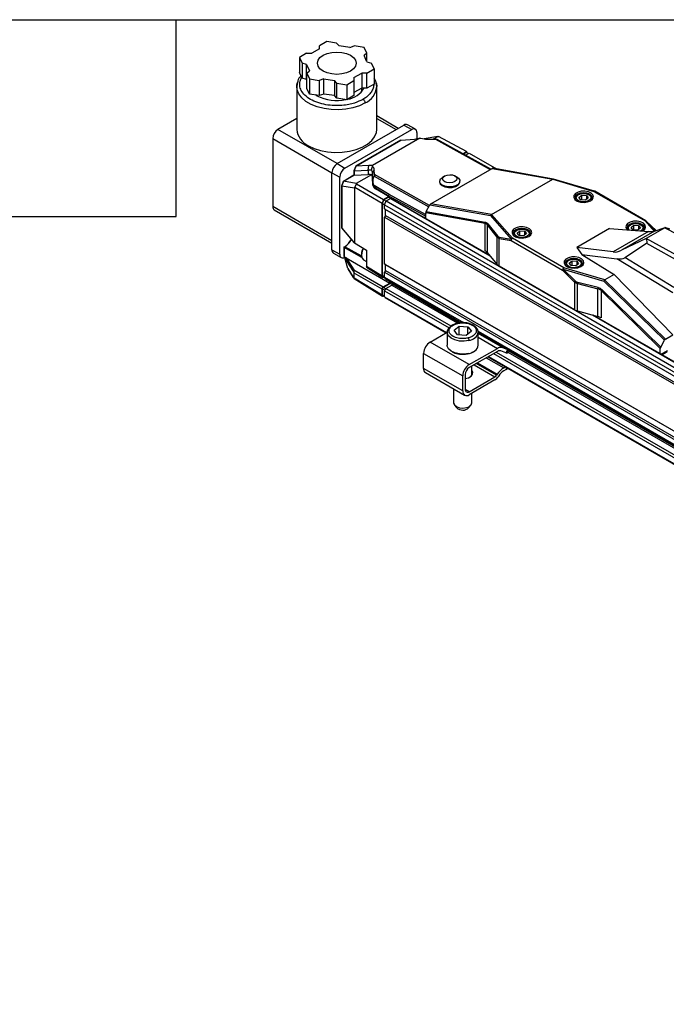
# Model space of a CAD drawing. Header units: millimetres. Extents: x 16 to 683, y 16 to 524.
# Tile 6 of 11: x 344 to 406, y 428 to 524. Entities that reach past the tile are written whole.
import ezdxf

# ---------------------------------------------------------------- set-up
doc = ezdxf.new("R2010")
doc.units = ezdxf.units.MM
doc.header["$LTSCALE"] = 2.5
doc.layers.add('TEXT', color=140, linetype='Continuous', lineweight=25)

msp = doc.modelspace()

# ---------------------------------------------------------------- linework, layer by layer
for p, q in [((372.67, 521.059), (371.913, 520.622)), ((373.363, 521.751), (372.67, 521.351)), ((372.67, 521.059), (372.67, 521.351)), ((374.309, 521.604), (373.363, 521.751)), ((374.309, 521.604), (374.561, 521.352)), ((375.596, 521.192), (374.561, 521.352)), ((375.596, 521.192), (376.034, 521.337)), ((376.98, 521.191), (376.034, 521.337)), ((377.233, 520.645), (376.98, 521.191)), ((371.408, 520.622), (370.715, 520.222)), ((370.715, 520.222), (370.969, 519.676)), ((370.715, 520.222), (370.715, 518.764)), ((371.408, 520.622), (371.913, 520.622)), ((377.233, 520.645), (376.981, 520.392)), ((377.258, 519.795), (376.981, 520.392)), ((377.233, 519.848), (377.233, 520.645)), ((371.406, 519.53), (370.969, 519.676)), ((370.969, 519.676), (370.969, 518.218)), ((371.406, 519.53), (371.683, 518.933)), ((371.406, 518.072), (371.406, 519.53)), ((371.431, 518.68), (371.683, 518.933)), ((377.256, 518.703), (377.949, 519.103)), ((377.258, 519.795), (377.695, 519.649)), ((377.949, 519.103), (377.695, 519.649)), ((377.949, 519.103), (377.949, 517.645)), ((370.969, 518.218), (370.715, 518.764)), ((371.406, 518.072), (370.969, 518.218)), ((371.431, 518.019), (371.406, 518.072)), ((371.431, 518.68), (371.684, 518.134)), ((371.431, 517.222), (371.431, 518.68)), ((371.684, 518.134), (372.63, 517.988)), ((371.684, 518.134), (371.684, 516.676)), ((373.068, 518.133), (372.63, 517.988)), ((372.63, 517.988), (372.63, 516.53)), ((373.068, 518.133), (374.103, 517.973)), ((373.068, 516.675), (373.068, 518.133)), ((374.355, 517.721), (374.103, 517.973)), ((374.103, 517.973), (374.103, 516.515)), ((375.301, 517.574), (375.994, 517.974)), ((375.994, 518.266), (376.751, 518.703)), ((375.994, 518.266), (375.994, 517.974)), ((375.994, 517.974), (375.994, 516.516)), ((377.256, 518.703), (376.751, 518.703)), ((376.751, 518.703), (376.751, 517.245)), ((377.256, 517.245), (377.256, 518.703)), ((370.537, 517.801), (370.457, 517.39)), ((370.457, 517.388), (370.457, 513.247)), ((371.684, 516.676), (371.431, 517.222)), ((374.355, 517.721), (375.301, 517.574)), ((374.355, 516.263), (374.355, 517.721)), ((375.301, 517.574), (375.301, 516.116)), ((376.751, 517.245), (375.994, 516.808)), ((377.256, 517.245), (376.751, 517.245)), ((376.761, 516.899), (376.761, 517.245)), ((377.949, 517.645), (377.256, 517.245)), ((378.207, 517.385), (378.173, 517.581)), ((378.207, 513.247), (378.207, 517.388)), ((372.63, 516.53), (371.684, 516.676)), ((372.4, 516.506), (372.272, 516.585)), ((373.068, 516.675), (372.63, 516.53)), ((374.103, 516.515), (373.068, 516.675)), ((374.355, 516.263), (374.103, 516.515)), ((375.301, 516.116), (374.355, 516.263)), ((375.994, 516.516), (375.301, 516.116)), ((370.457, 514.29), (368.637, 513.24)), ((380.286, 513.346), (378.207, 514.546)), ((378.207, 514.305), (380.077, 513.225)), ((374.37, 509.93), (368.637, 513.24)), ((374.37, 509.93), (380.835, 513.662)), ((375.128, 509.493), (381.593, 513.225)), ((380.835, 513.662), (381.593, 513.225)), ((381.95, 513.26), (381.192, 513.698)), ((368.132, 512.365), (368.132, 505.774)), ((368.132, 512.365), (373.865, 509.055)), ((382.384, 512.395), (377.785, 509.74)), ((380.567, 512.212), (381.87, 512.315)), ((382.098, 512.933), (382.098, 512.343)), ((384.126, 512.573), (382.818, 512.321)), ((383.111, 512.301), (383.892, 512.288)), ((383.64, 512.292), (384.126, 512.573)), ((383.892, 512.288), (389.212, 509.367)), ((389.274, 509.403), (384.079, 512.255)), ((384.126, 512.573), (384.183, 512.566)), ((386.91, 511.101), (384.183, 512.566)), ((380.54, 512.204), (376.172, 509.683)), ((376.179, 509.684), (380.555, 512.21)), ((386.555, 510.896), (386.91, 511.101)), ((386.603, 510.869), (386.879, 511.029)), ((386.814, 510.754), (387.159, 510.953)), ((386.879, 511.029), (387.084, 510.91)), ((387.017, 510.949), (386.91, 511.101)), ((387.159, 510.953), (389.811, 509.422)), ((374.37, 509.93), (375.128, 509.493)), ((376.171, 509.681), (376.001, 509.248)), ((376.187, 509.683), (376.008, 509.228)), ((377.445, 509.76), (376.187, 509.683)), ((377.391, 509.308), (377.445, 509.76)), ((383.454, 506.043), (389.39, 509.47)), ((389.39, 509.47), (395.269, 508.416)), ((395.328, 508.432), (389.456, 509.485)), ((373.865, 509.055), (374.622, 508.618)), ((373.865, 501.59), (373.865, 509.055)), ((374.622, 501.153), (374.622, 508.618)), ((376, 508.802), (374.984, 508.215)), ((374.99, 508.216), (376.002, 508.8)), ((376, 509.244), (376, 508.802)), ((376.02, 509.224), (377.391, 509.308)), ((376.02, 509.224), (376.02, 508.798)), ((376.02, 508.798), (377.391, 508.881)), ((377.693, 508.859), (376.221, 508.01)), ((377.391, 509.308), (377.391, 508.881)), ((377.963, 509.329), (377.791, 509.081)), ((377.837, 508.403), (377.791, 509.081)), ((377.791, 509.081), (377.791, 508.596)), ((377.843, 507.842), (377.791, 508.596)), ((377.837, 508.403), (377.972, 508.732)), ((377.999, 508.89), (377.963, 509.329)), ((377.972, 508.732), (383.253, 505.746)), ((383.326, 505.878), (377.999, 508.89)), ((384.774, 508.729), (384.569, 508.602)), ((385.993, 508.623), (385.784, 508.744)), ((389.34, 504.993), (395.262, 508.412)), ((395.262, 508.412), (399.244, 507.243)), ((399.294, 507.268), (395.335, 508.431)), ((374.821, 507.8), (374.821, 503.714)), ((374.982, 508.213), (374.822, 507.804)), ((374.824, 507.791), (374.99, 508.216)), ((374.829, 507.787), (376.053, 507.582)), ((374.829, 503.695), (374.829, 507.787)), ((376.221, 508.01), (374.99, 508.216)), ((376.084, 507.603), (376.053, 507.582)), ((376.053, 507.582), (376.053, 502.274)), ((376.084, 507.603), (376.233, 507.977)), ((378.721, 506.081), (376.084, 507.603)), ((376.221, 508.01), (376.233, 507.977)), ((376.233, 507.977), (378.866, 506.457)), ((377.837, 508.403), (377.843, 508.229)), ((377.843, 508.229), (377.843, 507.842)), ((379.398, 506.952), (377.951, 507.805)), ((378.143, 507.545), (379.361, 506.827)), ((378.143, 507.447), (378.143, 507.545)), ((384.305, 508.214), (384.305, 508.155)), ((386.269, 508.185), (386.269, 508.244)), ((379.361, 506.743), (378.143, 507.447)), ((378.866, 506.457), (379.361, 506.743)), ((378.898, 506.421), (379.361, 506.689)), ((379.118, 506.311), (379.549, 506.56)), ((379.361, 506.827), (382.897, 504.887)), ((379.361, 506.827), (379.361, 506.743)), ((379.361, 506.689), (379.361, 506.743)), ((379.361, 506.689), (379.574, 506.567)), ((382.934, 505.011), (379.398, 506.952)), ((379.549, 506.56), (389.17, 501.006)), ((389.132, 501.052), (379.585, 506.563)), ((397.432, 506.546), (397.432, 506.523)), ((397.748, 506.925), (397.672, 506.882)), ((397.802, 506.662), (398.07, 506.873)), ((397.986, 506.422), (397.802, 506.662)), ((398.07, 506.873), (398.521, 506.845)), ((398.07, 506.417), (398.07, 506.873)), ((398.704, 506.606), (398.437, 506.394)), ((398.521, 506.845), (398.704, 506.606)), ((398.521, 506.845), (398.521, 506.461)), ((398.834, 506.882), (398.758, 506.925)), ((399.075, 506.523), (399.075, 506.546)), ((399.244, 507.243), (404.206, 504.378)), ((404.296, 504.387), (399.333, 507.252)), ((373.865, 502.465), (368.132, 505.774)), ((378.866, 506.457), (378.721, 506.081)), ((378.721, 499.077), (378.721, 506.081)), ((378.757, 506.059), (378.898, 506.421)), ((378.757, 506.059), (378.972, 505.935)), ((378.757, 499.108), (378.757, 506.059)), ((378.898, 506.421), (379.112, 506.297)), ((378.972, 505.935), (379.118, 506.311)), ((378.972, 505.935), (661.815, 342.653)), ((378.972, 505.541), (378.972, 505.935)), ((379.118, 506.311), (661.96, 343.029)), ((382.997, 505.285), (383.364, 505.947)), ((383.364, 505.947), (389.236, 504.893)), ((389.333, 504.989), (383.454, 506.043)), ((398.437, 506.394), (397.986, 506.422)), ((368.28, 505.447), (373.865, 502.223)), ((378.972, 505.541), (661.815, 342.26)), ((379.01, 505.519), (378.972, 505.541)), ((378.972, 504.754), (379.01, 504.819)), ((378.972, 504.754), (661.815, 341.472)), ((378.972, 500.204), (378.972, 504.754)), ((379.06, 505.49), (379.01, 505.519)), ((379.01, 505.519), (379.01, 504.819)), ((379.01, 504.819), (379.06, 504.907)), ((379.06, 505.49), (661.852, 342.238)), ((379.06, 504.907), (379.06, 505.49)), ((379.06, 504.907), (661.852, 341.654)), ((382.897, 504.887), (382.897, 504.651)), ((382.96, 505.056), (382.934, 505.011)), ((382.96, 505.056), (382.96, 505.154)), ((388.708, 504.123), (382.96, 505.154)), ((382.96, 504.615), (382.96, 505.056)), ((382.997, 505.285), (388.716, 504.259)), ((389.236, 504.893), (391.246, 502.611)), ((391.365, 502.694), (389.34, 504.993)), ((376.053, 502.274), (374.829, 503.695)), ((374.838, 503.667), (376.067, 502.241)), ((388.708, 501.484), (388.708, 504.123)), ((388.918, 504.007), (389.853, 502.819)), ((388.918, 504.007), (388.918, 501.312)), ((388.961, 504.114), (389.896, 502.926)), ((400.767, 503.646), (397.594, 501.815)), ((400.767, 503.646), (404.533, 503.352)), ((402.799, 504.01), (402.723, 503.966)), ((402.853, 503.746), (403.121, 503.958)), ((403.036, 503.507), (402.853, 503.746)), ((403.121, 503.958), (403.572, 503.93)), ((403.121, 503.501), (403.121, 503.958)), ((403.755, 503.69), (403.487, 503.479)), ((403.572, 503.93), (403.755, 503.69)), ((403.572, 503.93), (403.572, 503.545)), ((403.885, 503.966), (403.809, 504.01)), ((404.206, 504.378), (405.09, 503.375)), ((405.173, 503.402), (404.325, 504.364)), ((405.276, 503.437), (404.325, 504.364)), ((405.277, 503.438), (404.331, 504.36)), ((406.12, 503.72), (404.331, 502.687)), ((405.122, 503.385), (406.142, 503.733)), ((406.12, 503.72), (410.122, 501.657)), ((389.853, 502.819), (389.853, 500.177)), ((389.896, 502.926), (389.906, 502.913)), ((390.063, 502.686), (391.239, 502.476)), ((390.063, 500.005), (390.063, 502.686)), ((390.071, 502.822), (391.246, 502.611)), ((396.327, 499.829), (391.365, 502.694)), ((391.447, 503.091), (391.447, 503.068)), ((391.763, 503.47), (391.687, 503.426)), ((391.817, 503.207), (392.085, 503.418)), ((392.001, 502.967), (391.817, 503.207)), ((392.452, 502.939), (392.001, 502.967)), ((392.085, 503.418), (392.536, 503.39)), ((392.085, 502.962), (392.085, 503.418)), ((392.719, 503.151), (392.452, 502.939)), ((392.536, 503.39), (392.719, 503.151)), ((392.536, 503.39), (392.536, 503.006)), ((392.849, 503.426), (392.773, 503.47)), ((393.09, 503.068), (393.09, 503.091)), ((404.533, 503.352), (401.106, 501.374)), ((405.122, 503.385), (401.921, 501.537)), ((402.483, 503.631), (402.483, 503.608)), ((403.487, 503.479), (403.036, 503.507)), ((404.125, 503.608), (404.125, 503.631)), ((408.178, 500.535), (404.331, 502.687)), ((375.039, 501.824), (375.039, 501.004)), ((375.059, 500.935), (375.059, 501.795)), ((376.779, 500.821), (375.059, 501.795)), ((376.748, 500.956), (375.109, 501.883)), ((376.053, 502.274), (377.232, 501.533)), ((391.239, 502.476), (396.201, 499.611)), ((397.594, 501.815), (398.073, 501.135)), ((401.106, 501.374), (397.594, 501.815)), ((404.306, 502.673), (401.921, 501.537)), ((402.241, 500.821), (404.334, 502.221)), ((404.334, 502.221), (407.918, 500.215)), ((373.865, 501.59), (374.622, 501.153)), ((374.013, 501.263), (374.77, 500.825)), ((375.127, 500.815), (375.059, 500.935)), ((375.404, 499.772), (375.131, 500.796)), ((375.93, 499.559), (375.131, 500.796)), ((375.246, 500.794), (379.477, 498.351)), ((375.246, 500.794), (375.996, 499.631)), ((376.725, 501.198), (376.725, 501.081)), ((377.232, 501.533), (377.232, 499.997)), ((388.918, 501.312), (389.853, 500.177)), ((398.073, 501.135), (401.221, 499.186)), ((398.073, 501.135), (401.475, 500.708)), ((407.003, 497.928), (402.241, 500.821)), ((376.932, 500.623), (377.232, 500.45)), ((377.232, 499.997), (378.721, 499.077)), ((377.302, 499.836), (378.798, 498.911)), ((378.972, 500.204), (661.815, 336.923)), ((379.01, 500.183), (378.972, 500.204)), ((379.06, 500.153), (379.01, 500.183)), ((379.01, 500.183), (379.01, 499.483)), ((379.06, 500.153), (661.852, 336.901)), ((379.06, 499.57), (379.06, 500.153)), ((397.378, 495.782), (390.063, 500.005)), ((400.31, 498.66), (396.327, 499.829)), ((396.497, 500.175), (396.497, 500.152)), ((396.814, 500.554), (396.738, 500.511)), ((396.868, 500.291), (397.135, 500.502)), ((397.051, 500.051), (396.868, 500.291)), ((397.502, 500.023), (397.051, 500.051)), ((397.135, 500.502), (397.586, 500.474)), ((397.135, 500.046), (397.135, 500.502)), ((397.77, 500.235), (397.502, 500.023)), ((397.586, 500.474), (397.77, 500.235)), ((397.586, 500.474), (397.586, 500.09)), ((397.9, 500.511), (397.824, 500.554)), ((398.14, 500.152), (398.14, 500.175)), ((406.895, 497.415), (401.475, 500.708)), ((375.404, 499.772), (375.93, 498.917)), ((375.409, 499.751), (375.936, 498.894)), ((375.996, 499.631), (378.846, 497.987)), ((376.02, 498.858), (376.02, 499.332)), ((378.719, 497.768), (376.036, 499.317)), ((376.036, 498.844), (376.036, 499.317)), ((378.757, 499.108), (378.972, 498.984)), ((378.82, 498.969), (378.983, 498.875)), ((378.972, 499.417), (379.01, 499.483)), ((378.972, 499.417), (661.815, 336.135)), ((378.972, 498.936), (378.972, 499.417)), ((378.972, 498.936), (386.607, 494.528)), ((379.01, 499.483), (379.06, 499.57)), ((379.06, 499.57), (661.852, 336.318)), ((396.201, 499.611), (397.378, 498.463)), ((397.444, 498.566), (396.267, 499.713)), ((396.267, 499.713), (400.221, 498.552)), ((401.221, 499.186), (400.31, 498.66)), ((406.895, 493.335), (401.221, 499.186)), ((376.024, 498.792), (378.755, 497.104)), ((378.719, 497.185), (376.036, 498.844)), ((378.846, 497.987), (379.477, 498.351)), ((378.854, 497.949), (379.524, 498.336)), ((378.854, 497.949), (379.072, 497.824)), ((379.046, 498.772), (386.407, 494.523)), ((379.098, 497.842), (379.666, 498.17)), ((379.477, 498.351), (379.477, 498.524)), ((379.524, 498.336), (379.524, 498.497)), ((379.524, 498.336), (379.715, 498.225)), ((379.666, 498.17), (385.991, 494.519)), ((379.729, 498.28), (379.729, 498.378)), ((379.729, 498.28), (386.25, 494.515)), ((397.378, 498.463), (397.378, 495.782)), ((397.692, 498.425), (397.67, 498.431)), ((397.675, 498.303), (399.642, 497.816)), ((397.675, 495.661), (397.675, 498.303)), ((399.658, 497.939), (397.692, 498.425)), ((400.221, 498.552), (406.093, 492.826)), ((400.303, 498.656), (406.182, 492.923)), ((378.719, 497.185), (378.719, 497.768)), ((378.766, 497.213), (378.766, 497.796)), ((378.766, 497.796), (378.978, 497.674)), ((378.766, 497.213), (378.972, 497.094)), ((378.792, 497.156), (378.972, 497.052)), ((378.857, 497.118), (378.846, 497.112)), ((378.972, 497.04), (378.972, 497.624)), ((378.972, 497.624), (385.219, 494.017)), ((378.972, 497.04), (384.982, 493.571)), ((379.098, 497.842), (385.403, 494.203)), ((399.642, 495.121), (399.642, 497.816)), ((405.688, 492.034), (399.939, 497.64)), ((399.939, 497.64), (399.939, 495)), ((405.725, 492.165), (400.005, 497.742)), ((379.009, 496.959), (384.93, 493.541)), ((397.675, 495.661), (399.642, 495.121)), ((399.111, 495.267), (662.392, 343.278)), ((662.428, 343.282), (399.191, 495.245)), ((385.696, 493.792), (386.195, 494.186)), ((386.195, 494.186), (387.035, 494.134)), ((386.195, 493.336), (386.195, 494.186)), ((387.035, 494.134), (387.377, 493.687)), ((387.035, 493.417), (387.035, 494.134)), ((383.38, 492.646), (385.04, 493.604)), ((385.037, 493.594), (385.037, 492.34)), ((386.038, 493.346), (385.696, 493.792)), ((386.879, 493.293), (386.038, 493.346)), ((387.377, 493.687), (386.879, 493.293)), ((388.023, 493.711), (650.017, 342.465)), ((388.037, 492.34), (388.037, 493.594)), ((388.037, 493.582), (649.799, 342.47)), ((390.382, 492.11), (388.037, 493.464)), ((406.182, 492.923), (406.895, 493.335)), ((387.168, 490.459), (383.38, 492.646)), ((388.037, 493.106), (389.895, 492.033)), ((405.725, 492.165), (406.093, 492.826)), ((382.749, 491.553), (386.537, 489.366)), ((382.749, 490.094), (382.749, 491.553)), ((387.168, 490.459), (389.895, 492.033)), ((389.895, 491.742), (387.168, 490.168)), ((389.023, 491.238), (648.379, 341.515)), ((389.528, 491.53), (648.607, 341.967)), ((389.78, 491.676), (648.786, 342.155)), ((390.721, 491.596), (390.22, 491.793)), ((390.382, 492.11), (390.884, 491.914)), ((390.884, 491.914), (390.721, 491.596)), ((390.852, 491.563), (391.008, 491.867)), ((390.911, 491.679), (649.451, 342.427)), ((390.969, 491.791), (649.651, 342.457)), ((405.688, 491.494), (405.688, 492.034)), ((406.395, 491.798), (405.778, 491.442)), ((405.831, 491.412), (406.358, 491.716)), ((387.412, 489.399), (387.412, 490.308)), ((387.635, 490.437), (389.655, 489.27)), ((389.813, 489.425), (387.848, 490.56)), ((387.964, 490.627), (389.878, 489.522)), ((388.816, 491.119), (390.509, 490.142)), ((388.97, 491.208), (648.327, 341.485)), ((386.537, 487.908), (382.749, 490.094)), ((382.934, 489.686), (386.722, 487.499)), ((386.537, 487.908), (386.537, 489.366)), ((386.789, 489.512), (386.789, 488.053)), ((387.486, 489.511), (387.412, 489.623)), ((389.878, 489.522), (389.813, 489.425)), ((390.035, 489.386), (389.971, 489.289)), ((390.509, 490.142), (390.663, 490.231)), ((390.754, 489.992), (390.509, 489.851)), ((390.754, 490.178), (390.754, 489.992)), ((387.168, 487.835), (389.655, 489.27)), ((389.655, 488.979), (387.168, 487.543)), ((385.662, 488.111), (385.662, 486.752)), ((387.168, 487.835), (386.789, 488.053)), ((387.412, 486.752), (387.412, 487.684)), ((385.738, 486.546), (385.934, 486.293)), ((387.14, 486.293), (387.336, 486.546))]:
    msp.add_line(p, q)
at = {"flags": 128}
for points in [[(374.817, 520.708), (375.27, 520.6), (375.658, 520.428), (375.956, 520.204), (376.143, 519.943), (376.207, 519.662), (376.143, 519.382), (375.956, 519.121), (375.658, 518.897), (375.27, 518.725), (374.817, 518.617), (374.332, 518.58), (373.847, 518.617), (373.395, 518.725), (373.006, 518.897), (372.708, 519.121), (372.521, 519.382), (372.457, 519.662), (372.521, 519.943), (372.708, 520.204), (373.006, 520.428), (373.395, 520.6), (373.847, 520.708), (374.332, 520.745), (374.817, 520.708)], [(370.457, 517.388), (370.461, 517.491), (370.511, 517.76)], [(377.072, 515.806), (376.522, 515.542), (375.897, 515.341), (375.219, 515.21), (374.511, 515.153), (373.797, 515.172), (373.101, 515.267), (372.446, 515.434), (371.857, 515.667), (371.351, 515.959), (370.947, 516.299), (370.658, 516.677), (370.494, 517.079), (370.457, 517.388)], [(378.136, 517.814), (378.17, 517.697), (378.207, 517.388)], [(371.592, 511.665), (372.142, 511.401), (372.767, 511.2), (373.445, 511.069), (374.153, 511.012), (374.867, 511.031), (375.563, 511.126), (376.218, 511.293), (376.808, 511.526), (377.313, 511.818), (377.717, 512.158), (378.006, 512.536), (378.17, 512.938), (378.207, 513.247)], [(385.993, 508.623), (386.145, 508.509), (386.259, 508.316), (386.243, 508.111), (386.097, 507.922), (385.841, 507.775), (385.511, 507.689), (385.151, 507.676), (384.809, 507.737), (384.531, 507.865), (384.355, 508.042), (384.306, 508.245), (384.388, 508.445), (384.569, 508.602)], [(384.791, 508.739), (385.017, 508.826), (385.283, 508.859), (385.55, 508.832), (385.775, 508.748), (385.926, 508.622), (385.979, 508.471), (385.926, 508.32), (385.775, 508.19), (385.549, 508.102), (385.283, 508.069), (385.016, 508.097), (384.791, 508.18), (384.64, 508.307), (384.587, 508.457), (384.64, 508.609), (384.791, 508.739)], [(384.305, 508.155), (384.356, 507.984), (384.532, 507.807), (384.809, 507.679), (385.152, 507.617), (385.512, 507.63), (385.842, 507.716), (386.098, 507.863), (386.243, 508.052), (386.269, 508.185)], [(398.932, 506.329), (399.131, 506.497), (399.212, 506.696), (399.163, 506.897), (398.992, 507.075), (398.72, 507.205), (398.386, 507.27), (398.033, 507.261), (397.711, 507.178), (397.461, 507.034), (397.319, 506.848), (397.303, 506.645), (397.415, 506.452), (397.64, 506.295), (397.948, 506.196), (398.298, 506.168), (398.641, 506.214), (398.932, 506.329)], [(398.887, 506.305), (399.029, 506.437), (399.093, 506.623), (399.029, 506.808), (398.847, 506.965), (398.574, 507.07), (398.253, 507.107), (397.932, 507.07), (397.66, 506.965), (397.478, 506.808), (397.414, 506.623), (397.478, 506.437), (397.62, 506.305)], [(397.964, 507.011), (398.236, 507.046), (398.511, 507.018), (398.746, 506.932), (398.907, 506.801), (398.967, 506.644), (398.919, 506.485), (398.77, 506.349), (398.542, 506.257), (398.27, 506.222), (397.996, 506.249), (397.76, 506.335), (397.6, 506.467), (397.539, 506.624), (397.587, 506.783), (397.736, 506.918), (397.964, 507.011)], [(399.244, 507.243), (399.252, 507.252), (399.261, 507.259), (399.269, 507.264), (399.277, 507.268), (399.284, 507.269), (399.292, 507.269), (399.294, 507.268)], [(392.947, 502.874), (393.146, 503.042), (393.227, 503.241), (393.178, 503.442), (393.007, 503.62), (392.735, 503.75), (392.401, 503.815), (392.048, 503.806), (391.726, 503.723), (391.476, 503.579), (391.334, 503.393), (391.317, 503.19), (391.429, 502.996), (391.655, 502.84), (391.963, 502.741), (392.312, 502.713), (392.656, 502.759), (392.947, 502.874)], [(392.901, 502.85), (393.043, 502.982), (393.107, 503.168), (393.043, 503.353), (392.862, 503.51), (392.589, 503.615), (392.268, 503.652), (391.947, 503.615), (391.675, 503.51), (391.493, 503.353), (391.429, 503.168), (391.493, 502.982), (391.635, 502.85)], [(403.953, 503.397), (403.983, 503.414), (404.182, 503.582), (404.263, 503.78), (404.214, 503.982), (404.043, 504.16), (403.771, 504.29), (403.437, 504.354), (403.084, 504.345), (402.762, 504.263), (402.512, 504.119), (402.37, 503.932), (402.353, 503.729), (402.465, 503.536), (402.49, 503.511)], [(403.95, 503.397), (404.079, 503.522), (404.143, 503.707), (404.079, 503.892), (403.897, 504.05), (403.625, 504.155), (403.304, 504.192), (402.983, 504.155), (402.711, 504.05), (402.529, 503.892), (402.465, 503.707), (402.529, 503.522), (402.539, 503.508)], [(402.703, 503.495), (402.651, 503.551), (402.59, 503.708), (402.638, 503.867), (402.787, 504.003), (403.015, 504.095)], [(403.015, 504.095), (403.287, 504.13), (403.562, 504.103), (403.797, 504.016), (403.957, 503.885), (404.018, 503.728), (403.97, 503.569), (403.821, 503.433), (403.78, 503.411)], [(404.331, 504.36), (404.33, 504.361), (404.325, 504.364)], [(391.979, 503.556), (392.251, 503.591), (392.526, 503.563), (392.761, 503.477), (392.921, 503.345), (392.982, 503.188), (392.934, 503.03), (392.785, 502.894), (392.557, 502.802), (392.285, 502.766), (392.01, 502.794), (391.775, 502.88), (391.615, 503.012), (391.554, 503.169), (391.602, 503.327), (391.751, 503.463), (391.979, 503.556)], [(376.908, 501.735), (376.868, 501.655), (376.752, 501.32), (376.728, 501.007), (376.799, 500.76), (376.932, 500.623)], [(397.998, 499.959), (398.197, 500.127), (398.278, 500.325), (398.229, 500.527), (398.057, 500.704), (397.786, 500.835), (397.451, 500.899), (397.099, 500.89), (396.776, 500.808), (396.527, 500.664), (396.384, 500.477), (396.368, 500.274), (396.48, 500.081), (396.706, 499.924), (397.014, 499.825), (397.363, 499.797), (397.707, 499.843), (397.998, 499.959)], [(397.952, 499.934), (398.094, 500.066), (398.158, 500.252), (398.094, 500.437), (397.912, 500.594), (397.64, 500.699), (397.319, 500.736), (396.998, 500.699), (396.725, 500.594), (396.543, 500.437), (396.48, 500.252), (396.543, 500.066), (396.685, 499.934)], [(397.03, 500.64), (397.302, 500.675), (397.577, 500.647), (397.812, 500.561), (397.972, 500.43), (398.033, 500.273), (397.985, 500.114), (397.836, 499.978), (397.608, 499.886), (397.336, 499.851), (397.061, 499.878), (396.826, 499.965), (396.666, 500.096), (396.605, 500.253), (396.653, 500.412), (396.802, 500.548), (397.03, 500.64)], [(385.037, 493.594), (385.07, 493.776), (385.135, 493.902)], [(387.143, 492.802), (386.69, 492.732), (386.221, 492.747), (385.783, 492.845), (385.419, 493.016), (385.165, 493.244), (385.045, 493.506), (385.037, 493.594)], [(388.003, 493.778), (388.029, 493.682), (388.037, 493.594)], [(387.143, 491.548), (386.69, 491.479), (386.221, 491.493), (385.783, 491.591), (385.419, 491.762), (385.165, 491.99), (385.045, 492.252), (385.037, 492.34)], [(390.852, 491.563), (390.851, 491.561), (390.831, 491.561), (390.787, 491.572), (390.721, 491.596)], [(390.987, 491.879), (390.949, 491.89), (390.884, 491.914)], [(386.789, 489.109), (387.092, 489.189), (387.347, 489.337), (387.493, 489.527), (387.51, 489.735), (387.412, 489.915)], [(390.754, 489.992), (390.843, 490.055), (390.889, 490.1)], [(385.662, 486.752), (385.662, 486.74), (385.737, 486.548), (385.933, 486.387), (386.221, 486.281), (386.557, 486.247), (386.891, 486.29)]]:
    msp.add_lwpolyline(points, dxfattribs=at)
for centre, radius, start, end in [((375.016, 518.441), 2.304, 279.50544, 328.73646), ((376.287, 517.568), 1.929, 294.02892, 354.65094), ((374.338, 520.274), 4.237, 242.78192, 281.9921), ((369.229, 512.315), 1.098, 122.60548, 177.39452), ((372.377, 513.427), 1.929, 185.34906, 245.97108), ((381.044, 513.37), 0.359, 65.69288, 125.61758), ((381.79, 512.983), 0.312, 350.78596, 129.20329), ((374.961, 509.006), 1.098, 122.60548, 177.39452), ((375.719, 508.568), 1.098, 122.60548, 177.39452), ((377.257, 509.038), 0.536, 4.54587, 33.01184), ((379.57, 506.532), 0.0345, 64.36457, 126.94589), ((397.839, 506.511), 0.406, 114.27381, 178.76329), ((398.696, 506.53), 0.378, 358.43007, 68.53282), ((399.296, 507.17), 0.0898, 65.69288, 125.61758), ((399.244, 507.097), 0.179, 60.00269, 73.63968), ((368.472, 505.731), 0.343, 172.74417, 235.94365), ((374.849, 503.714), 0.0278, 181.1721, 224.53753), ((374.869, 503.693), 0.0407, 177.607, 219.66049), ((402.89, 503.595), 0.406, 114.27381, 178.76329), ((403.747, 503.614), 0.378, 358.43007, 68.53282), ((404.259, 504.305), 0.0898, 65.69288, 125.61758), ((404.252, 504.25), 0.136, 57.42712, 109.48963), ((404.206, 504.232), 0.179, 45.72269, 60.00269), ((390.032, 502.809), 0.18, 139.42222, 176.86486), ((390.05, 502.797), 0.185, 141.15779, 177.9578), ((390.291, 502.741), 0.234, 159.8063, 193.53128), ((391.513, 502.463), 0.274, 122.60548, 177.39452), ((391.435, 502.469), 0.236, 107.20847, 142.91876), ((391.854, 503.056), 0.406, 114.27381, 178.76334), ((392.711, 503.075), 0.378, 358.43002, 68.53283), ((375.074, 501.82), 0.0353, 113.75853, 174.92133), ((375.074, 501.827), 0.0354, 185.36196, 244.61206), ((377.926, 501.163), 1.201, 150.60713, 178.36414), ((391.466, 502.53), 0.234, 159.8063, 193.53128), ((374.215, 501.551), 0.352, 173.70115, 234.98667), ((374.927, 501.101), 0.309, 170.35217, 305.65406), ((388.336, 500.814), 0.766, 40.51216, 60.91653), ((390.435, 500.674), 0.766, 220.51216, 240.91653), ((396.475, 499.598), 0.274, 122.60548, 177.39452), ((396.592, 499.619), 0.339, 141.52258, 163.88334), ((396.905, 500.14), 0.406, 114.27381, 178.76329), ((397.762, 500.159), 0.378, 358.43007, 68.53282), ((379.147, 498.917), 0.176, 173.70115, 234.98667), ((396.512, 499.482), 0.336, 136.66806, 157.49354), ((376.059, 498.884), 0.0465, 213.93409, 240.5991), ((379.592, 498.286), 0.137, 302.60548, 357.39452), ((397.688, 498.335), 0.336, 136.66806, 157.49354), ((398.062, 498.301), 0.413, 161.71451, 178.8274), ((398.096, 498.308), 0.421, 163.9077, 180.77215), ((379.059, 497.031), 0.088, 173.70115, 234.98667), ((379.246, 497.611), 0.274, 122.60548, 177.39452), ((398.001, 496.887), 1.268, 240.55474, 255.1159), ((399.316, 493.895), 1.268, 60.55474, 75.1159), ((387.071, 493.784), 0.985, 274.23921, 348.86967), ((384.119, 491.49), 1.372, 122.60548, 177.39452), ((387.071, 492.53), 0.985, 274.23921, 348.86967), ((390.219, 491.561), 0.573, 73.44019, 124.40371), ((390.111, 491.427), 0.382, 73.44019, 124.40371), ((387.908, 489.303), 1.372, 122.60548, 177.39452), ((383.186, 490.046), 0.44, 173.70115, 234.98667), ((387.612, 489.474), 0.823, 122.60548, 177.39452), ((389.395, 489.693), 0.496, 301.60274, 327.3774), ((391.548, 488.453), 1.983, 121.60274, 147.3774), ((391.288, 488.584), 1.487, 121.60274, 147.3774), ((389.136, 489.823), 0.992, 301.60274, 327.3774), ((386.922, 487.845), 0.39, 170.78596, 309.20329), ((387.02, 488.016), 0.234, 170.78596, 309.20329), ((386.841, 486.871), 0.583, 274.86882, 348.24006), ((386.537, 486.911), 0.863, 225.55121, 314.31046)]:
    msp.add_arc(centre, radius, start, end)
for centre, major_axis, ratio, start_param, end_param in [((383.185, 513.203), (1.59, 0.024), 0.567125, 4.245734, 4.657452), ((380.555, 512.13), (0.0171, 0.0796), 0.698955, 0.289306, 0.563576), ((376.229, 509.633), (0.0572, -0.0492), 0.221402, 2.79008, 3.218835), ((376.375, 509.271), (1.59, 0.024), 0.567125, 0.038184, 0.449903), ((389.39, 509.316), (0.084, 0.164), 0.575567, 0.174789, 0.729411), ((376.071, 509.232), (0.0712, -0.0135), 0.408097, 3.064391, 3.71359), ((376.071, 508.76), (0.0714, -0.0412), 0.00007, 2.866786, 3.141552), ((376.071, 508.827), (0.0712, 0.0244), 0.228535, 3.338144, 3.831241), ((376.071, 509.353), (0.059, 0.127), 0.316427, 3.037847, 3.310995), ((376.363, 508.297), (1.424, 0.489), 0.228535, 0.296276, 0.689649), ((376.363, 508.549), (1.429, 0.021), 0.567125, 0.03071, 0.366146), ((394.777, 508.408), (0.504, 0.024), 0.144847, 6.009492, 6.062665), ((395.29, 508.258), (0.041, 0.174), 0.580297, 6.083788, 6.869186), ((374.892, 507.789), (0.0712, -0.0135), 0.408693, 3.064499, 3.495532), ((375.04, 508.165), (0.0572, -0.0492), 0.220721, 2.788835, 3.218727), ((378.913, 507.876), (1.071, 0.016), 0.567125, 3.172302, 3.901112), ((383.454, 505.889), (0.084, 0.164), 0.575567, 0.729411, 1.51481), ((383.086, 505.227), (0.084, 0.164), 0.575567, 1.51481, 2.300208), ((389.354, 504.831), (0.09, 0.16), 0.730914, 0.804236, 1.589634), ((389.093, 505.127), (0.277, -0.101), 0.422693, 5.890142, 5.943316), ((405.269, 503.807), (1.385, -0.244), 0.070379, 0.222361, 0.901667), ((400.975, 505.106), (4.292, -1.606), 0.169783, 5.750059, 6.079049), ((403.514, 502.794), (0.881, -0.509), 0.421027, 6.078639, 7.03001), ((375.111, 500.962), (-0.0505, 0.0875), 0.577335, 0.785358, 1.553302), ((402.738, 506.123), (1.878, 4.687), 0.437934, 3.255825, 3.584815), ((400.295, 502.323), (2.085, -1.364), 0.429043, 5.562303, 6.10277), ((400.282, 498.522), (0.093, 0.158), 0.364047, 0.813945, 1.599343), ((400.796, 498.372), (0.5, -0.275), 0.232278, 3.001973, 3.055114), ((378.846, 497.258), (0.089, 0.155), 0.577206, 2.356266, 3.926757), ((406.182, 492.769), (0.084, 0.164), 0.575569, 0.729447, 1.514845), ((405.814, 492.107), (0.084, 0.164), 0.575569, 1.514845, 2.300244)]:
    msp.add_ellipse(centre, major_axis=major_axis, ratio=ratio, start_param=start_param, end_param=end_param)
for points, knots in [([(370.863, 518.446), (370.857, 518.441), (370.709, 518.294), (370.581, 518.072), (370.545, 517.851), (370.537, 517.801)], [0, 0, 0, 0, 0.028872, 0.780932, 1, 1, 1, 1]), ([(376.87, 516.156), (376.611, 516.028), (376.196, 515.824), (375.484, 515.648), (374.942, 515.571), (374.465, 515.547), (373.942, 515.551), (373.262, 515.623), (372.471, 515.825), (371.768, 516.141), (371.221, 516.547), (370.872, 517.003), (370.746, 517.396), (370.739, 517.698), (370.778, 517.971), (370.874, 518.165), (370.936, 518.289)], [0, 0, 0, 0, 0.105574, 0.168879, 0.239655, 0.278794, 0.317913, 0.402678, 0.492507, 0.585102, 0.677696, 0.767526, 0.852291, 0.891429, 0.930548, 1, 1, 1, 1]), ([(378.173, 517.581), (378.162, 517.69), (378.141, 517.914), (378.014, 518.116), (377.949, 518.219)], [0, 0, 0, 0, 0.4877423, 1, 1, 1, 1]), ([(377.916, 517.656), (377.918, 517.619), (377.924, 517.509), (377.88, 517.269), (377.753, 516.955), (377.507, 516.638), (377.216, 516.372), (376.985, 516.228), (376.87, 516.156)], [0, 0, 0, 0, 0.067317, 0.19807, 0.434637, 0.646228, 0.823135, 1, 1, 1, 1]), ([(376.87, 516.156), (376.894, 516.142), (376.92, 516.122), (376.969, 516.071), (376.993, 516.039), (377.033, 515.971), (377.048, 515.935), (377.068, 515.866), (377.072, 515.834), (377.072, 515.806)], [0, 0, 0, 0, 0.25, 0.25, 0.5, 0.5, 0.75, 0.75, 1, 1, 1, 1]), ([(381.87, 512.315), (381.955, 512.321), (382.049, 512.333), (382.15, 512.35), (382.224, 512.362), (382.303, 512.377), (382.384, 512.395)], [4.3277325, 4.3277325, 4.3277325, 4.3277325, 4.5387118, 4.5387118, 4.5387118, 4.6949357, 4.6949357, 4.6949357, 4.6949357]), ([(382.384, 512.395), (382.4, 512.393), (382.433, 512.39), (382.465, 512.388), (382.482, 512.387)], [0, 0, 0, 0, 0.500831, 1, 1, 1, 1]), ([(384.079, 512.255), (384.075, 512.257), (384.065, 512.262), (384.048, 512.268), (384.027, 512.274), (383.996, 512.28), (383.95, 512.286), (383.912, 512.288), (383.892, 512.288)], [0, 0, 0, 0, 0.102889, 0.210763, 0.325124, 0.447239, 0.701443, 1, 1, 1, 1]), ([(380.555, 512.21), (380.557, 512.21), (380.562, 512.211), (380.565, 512.212), (380.567, 512.212)], [0, 0, 0, 0, 0.488646, 1, 1, 1, 1]), ([(376.187, 509.683), (376.186, 509.683), (376.182, 509.683), (376.18, 509.683), (376.179, 509.684)], [0, 0, 0, 0, 0.511354, 1, 1, 1, 1]), ([(377.785, 509.74), (377.76, 509.747), (377.732, 509.752), (377.631, 509.765), (377.545, 509.766), (377.445, 509.76)], [1.5882496, 1.5882496, 1.5882496, 1.5882496, 1.7008719, 1.7008719, 1.9554498, 1.9554498, 1.9554498, 1.9554498]), ([(377.706, 509.33), (377.712, 509.356), (377.726, 509.41), (377.748, 509.494), (377.773, 509.587), (377.791, 509.651), (377.801, 509.685)], [0, 0, 0, 0, 0.215488, 0.453992, 0.715521, 1, 1, 1, 1]), ([(377.999, 508.89), (378, 508.884), (378.001, 508.872), (378, 508.852), (377.998, 508.833), (377.995, 508.811), (377.99, 508.786), (377.982, 508.759), (377.975, 508.741), (377.972, 508.732)], [0, 0, 0, 0, 0.155102, 0.29871, 0.431233, 0.553192, 0.714081, 0.861924, 1, 1, 1, 1]), ([(374.829, 507.787), (374.828, 507.788), (374.826, 507.788), (374.824, 507.79), (374.824, 507.791)], [0, 0, 0, 0, 0.516358, 1, 1, 1, 1]), ([(377.951, 507.805), (377.943, 507.819), (377.927, 507.847), (377.908, 507.893), (377.89, 507.942), (377.875, 507.994), (377.862, 508.048), (377.853, 508.106), (377.846, 508.167), (377.844, 508.208), (377.843, 508.229)], [0, 0, 0, 0, 0.113696, 0.23026, 0.34989, 0.472771, 0.599072, 0.728949, 0.862548, 1, 1, 1, 1]), ([(377.951, 507.805), (377.958, 507.792), (377.974, 507.765), (378.003, 507.72), (378.04, 507.667), (378.087, 507.608), (378.123, 507.567), (378.143, 507.545)], [0, 0, 0, 0, 0.141861, 0.31278, 0.512771, 0.741843, 1, 1, 1, 1]), ([(374.821, 503.714), (374.822, 503.709), (374.822, 503.701), (374.827, 503.689), (374.832, 503.679), (374.837, 503.671), (374.841, 503.667), (374.842, 503.665)], [0, 0, 0, 0, 0.309871, 0.498059, 0.690053, 0.881957, 1, 1, 1, 1]), ([(388.708, 504.123), (388.703, 504.144), (388.701, 504.167), (388.702, 504.191), (388.703, 504.203), (388.704, 504.215), (388.707, 504.226), (388.709, 504.238), (388.712, 504.248), (388.716, 504.259)], [-0.000003, -0.000003, -0.000003, -0.000003, 0.503188, 0.503188, 0.503188, 0.754784, 0.754784, 0.754784, 1, 1, 1, 1]), ([(388.918, 504.007), (388.892, 504.04), (388.861, 504.067), (388.826, 504.087), (388.791, 504.106), (388.751, 504.118), (388.708, 504.123)], [3.1147923, 3.1147923, 3.1147923, 3.1147923, 3.2856705, 3.2856705, 3.2856705, 3.4565487, 3.4565487, 3.4565487, 3.4565487]), ([(388.716, 504.259), (388.729, 504.256), (388.753, 504.251), (388.789, 504.24), (388.822, 504.226), (388.854, 504.209), (388.884, 504.19), (388.911, 504.167), (388.938, 504.142), (388.953, 504.123), (388.961, 504.114)], [0, 0, 0, 0, 0.12982, 0.257327, 0.382969, 0.507213, 0.630541, 0.753449, 0.876436, 1, 1, 1, 1]), ([(406.142, 503.733), (406.139, 503.731), (406.131, 503.726), (406.124, 503.722), (406.12, 503.72)], [0, 0, 0, 0, 0.500406, 1, 1, 1, 1]), ([(389.906, 502.913), (389.914, 502.905), (389.928, 502.89), (389.953, 502.87), (389.979, 502.853), (390.008, 502.84), (390.038, 502.829), (390.06, 502.824), (390.071, 502.822)], [0, 0, 0, 0, 0.164282, 0.328205, 0.492768, 0.658956, 0.827729, 1, 1, 1, 1]), ([(404.331, 502.687), (404.327, 502.685), (404.319, 502.68), (404.311, 502.675), (404.306, 502.673)], [0, 0, 0, 0, 0.499594, 1, 1, 1, 1]), ([(375.059, 501.795), (375.059, 501.795), (375.059, 501.797), (375.06, 501.801), (375.06, 501.808), (375.063, 501.823), (375.072, 501.844), (375.088, 501.867), (375.102, 501.877), (375.109, 501.883)], [0, 0, 0, 0, 0.01875, 0.057782, 0.117295, 0.24125, 0.500803, 0.711923, 1, 1, 1, 1]), ([(375.06, 501.853), (375.17, 501.93), (375.34, 502.049), (375.542, 502.293), (375.662, 502.469), (375.717, 502.584), (375.736, 502.625)], [0, 0, 0, 0, 0.421994, 0.649615, 0.877946, 1, 1, 1, 1]), ([(375.06, 501.853), (375.06, 501.853), (375.06, 501.854), (375.06, 501.854), (375.06, 501.855), (375.06, 501.856), (375.06, 501.857), (375.06, 501.859), (375.061, 501.86), (375.061, 501.862), (375.061, 501.865), (375.062, 501.868), (375.063, 501.871), (375.066, 501.877), (375.069, 501.882), (375.074, 501.885), (375.079, 501.888), (375.085, 501.889), (375.091, 501.889), (375.097, 501.888), (375.103, 501.886), (375.109, 501.883)], [0, 0, 0, 0, 0.021492, 0.021492, 0.021492, 0.053057, 0.053057, 0.053057, 0.116187, 0.116187, 0.116187, 0.242447, 0.242447, 0.242447, 0.494966, 0.494966, 0.494966, 0.747486, 0.747486, 0.747486, 1.000005, 1.000005, 1.000005, 1.000005]), ([(375.109, 501.883), (375.215, 501.959), (375.427, 502.113), (375.653, 502.399), (375.726, 502.577), (375.742, 502.618)], [0, 0, 0, 0, 0.435938, 0.871877, 1, 1, 1, 1]), ([(375.246, 500.794), (375.237, 500.798), (375.221, 500.807), (375.2, 500.816), (375.182, 500.822), (375.167, 500.826), (375.153, 500.827), (375.141, 500.826), (375.132, 500.823), (375.128, 500.818), (375.127, 500.815)], [0, 0, 0, 0, 0.196739, 0.362482, 0.49728, 0.601231, 0.730165, 0.838361, 0.927373, 1, 1, 1, 1]), ([(377.303, 499.836), (377.293, 499.844), (377.271, 499.859), (377.241, 499.909), (377.235, 499.963), (377.232, 499.997)], [0, 0, 0, 0, 0.243473, 0.51026, 1, 1, 1, 1]), ([(375.93, 499.559), (375.93, 499.574), (375.937, 499.591), (375.962, 499.618), (375.979, 499.628), (375.996, 499.631)], [0, 0, 0, 0, 0.5, 0.5, 1, 1, 1, 1]), ([(376.02, 499.332), (376.02, 499.334), (376.02, 499.34), (376.019, 499.35), (376.017, 499.361), (376.013, 499.379), (376.005, 499.404), (375.993, 499.436), (375.979, 499.469), (375.964, 499.501), (375.947, 499.532), (375.936, 499.549), (375.93, 499.559)], [0, 0, 0, 0, 0.032615, 0.06648, 0.103166, 0.143917, 0.246658, 0.374133, 0.514385, 0.676049, 0.834165, 1, 1, 1, 1]), ([(375.93, 498.917), (375.934, 498.911), (375.942, 498.899), (375.953, 498.883), (375.966, 498.865), (375.981, 498.849), (375.994, 498.838), (376.006, 498.833), (376.013, 498.835), (376.019, 498.842), (376.02, 498.853), (376.02, 498.858)], [0, 0, 0, 0, 0.11203, 0.222616, 0.33211, 0.496724, 0.644654, 0.757048, 0.8521, 0.931249, 1, 1, 1, 1]), ([(375.93, 498.917), (375.93, 498.914), (375.93, 498.911), (375.931, 498.907), (375.932, 498.904), (375.933, 498.901), (375.934, 498.897), (375.938, 498.891), (375.943, 498.885), (375.949, 498.881), (375.955, 498.877), (375.963, 498.874), (375.972, 498.873), (375.98, 498.871), (375.988, 498.872), (375.996, 498.874)], [0, 0, 0, 0, 0.119187, 0.119187, 0.119187, 0.245019, 0.245019, 0.245019, 0.496683, 0.496683, 0.496683, 0.748347, 0.748347, 0.748347, 1.000011, 1.000011, 1.000011, 1.000011]), ([(376.036, 499.317), (376.036, 499.336), (376.035, 499.36), (376.033, 499.386), (376.03, 499.412), (376.028, 499.441), (376.024, 499.47), (376.02, 499.499), (376.016, 499.528), (376.011, 499.556), (376.006, 499.584), (376.001, 499.609), (375.996, 499.631)], [3.133824, 3.133824, 3.133824, 3.133824, 3.526447, 3.526447, 3.526447, 3.91907, 3.91907, 3.91907, 4.311692, 4.311692, 4.311692, 4.704315, 4.704315, 4.704315, 4.704315]), ([(375.996, 498.874), (376.001, 498.854), (376.011, 498.815), (376.02, 498.792), (376.024, 498.792), (376.024, 498.792)], [0, 0, 0, 0, 0.5156919, 0.9819882, 1, 1, 1, 1]), ([(376.02, 499.332), (376.021, 499.331), (376.021, 499.33), (376.021, 499.33), (376.022, 499.329), (376.022, 499.328), (376.023, 499.328), (376.024, 499.326), (376.025, 499.325), (376.027, 499.324), (376.028, 499.323), (376.029, 499.321), (376.031, 499.32), (376.032, 499.319), (376.034, 499.318), (376.036, 499.317)], [0, 0, 0, 0, 0.119244, 0.119244, 0.119244, 0.245066, 0.245066, 0.245066, 0.496711, 0.496711, 0.496711, 0.748356, 0.748356, 0.748356, 1.000001, 1.000001, 1.000001, 1.000001]), ([(378.919, 498.912), (378.904, 498.906), (378.857, 498.887), (378.791, 498.907), (378.732, 498.968), (378.724, 499.04), (378.721, 499.077)], [0, 0, 0, 0, 0.12749, 0.418319, 0.709149, 1, 1, 1, 1]), ([(378.822, 498.972), (378.81, 498.979), (378.782, 498.996), (378.761, 499.047), (378.758, 499.09), (378.757, 499.108)], [0, 0, 0, 0, 0.29929, 0.719404, 1, 1, 1, 1]), ([(376.024, 498.792), (376.026, 498.792), (376.029, 498.791), (376.033, 498.8), (376.035, 498.817), (376.036, 498.835), (376.036, 498.844)], [0, 0, 0, 0, 0.279114, 0.546072, 0.782713, 1, 1, 1, 1]), ([(378.719, 497.768), (378.72, 497.775), (378.72, 497.789), (378.724, 497.812), (378.73, 497.835), (378.739, 497.858), (378.75, 497.881), (378.763, 497.904), (378.777, 497.924), (378.793, 497.944), (378.81, 497.961), (378.827, 497.975), (378.84, 497.983), (378.846, 497.987)], [0, 0, 0, 0, 0.090916, 0.181828, 0.272736, 0.363643, 0.454548, 0.545452, 0.636357, 0.727264, 0.818172, 0.909084, 1, 1, 1, 1]), ([(378.766, 497.796), (378.766, 497.823), (378.776, 497.855), (378.808, 497.912), (378.831, 497.936), (378.854, 497.949)], [0, 0, 0, 0, 0.5, 0.5, 1, 1, 1, 1]), ([(397.649, 498.31), (397.635, 498.314), (397.607, 498.323), (397.566, 498.34), (397.526, 498.359), (397.487, 498.381), (397.449, 498.406), (397.412, 498.433), (397.389, 498.453), (397.378, 498.463)], [0, 0, 0, 0, 0.139953, 0.280483, 0.42183, 0.564229, 0.707909, 0.853093, 1, 1, 1, 1]), ([(399.658, 497.939), (399.722, 497.923), (399.784, 497.898), (399.842, 497.865), (399.9, 497.832), (399.955, 497.791), (400.005, 497.742)], [3.1147023, 3.1147023, 3.1147023, 3.1147023, 3.2855805, 3.2855805, 3.2855805, 3.4564587, 3.4564587, 3.4564587, 3.4564587]), ([(378.793, 497.157), (378.788, 497.16), (378.776, 497.167), (378.768, 497.188), (378.766, 497.206), (378.766, 497.213)], [0, 0, 0, 0, 0.299292, 0.719396, 1, 1, 1, 1]), ([(399.939, 497.64), (399.896, 497.685), (399.849, 497.722), (399.799, 497.752), (399.75, 497.781), (399.697, 497.803), (399.642, 497.816)], [3.1147023, 3.1147023, 3.1147023, 3.1147023, 3.2855805, 3.2855805, 3.2855805, 3.4564587, 3.4564587, 3.4564587, 3.4564587]), ([(385.955, 494.464), (385.857, 494.432), (385.639, 494.362), (385.338, 494.183), (385.209, 494.019), (385.14, 493.931)], [0, 0, 0, 0, 0.272593, 0.606769, 1, 1, 1, 1]), ([(387.071, 493.042), (386.97, 493.016), (386.851, 492.994), (386.572, 492.973), (386.411, 492.974), (386.153, 493.008), (386.065, 493.025), (385.89, 493.072), (385.803, 493.102), (385.64, 493.176), (385.564, 493.22), (385.43, 493.318), (385.373, 493.373), (385.284, 493.489), (385.252, 493.551), (385.216, 493.674), (385.211, 493.736), (385.227, 493.856), (385.246, 493.913), (385.304, 494.019), (385.341, 494.068), (385.47, 494.202), (385.578, 494.271), (385.793, 494.376), (385.902, 494.412), (386.002, 494.437)], [0, 0, 0, 0, 0.125, 0.125, 0.25, 0.25, 0.3125, 0.3125, 0.375, 0.375, 0.4375, 0.4375, 0.5, 0.5, 0.5625, 0.5625, 0.625, 0.625, 0.6875, 0.6875, 0.75, 0.75, 0.875, 0.875, 1, 1, 1, 1]), ([(387.995, 493.803), (387.971, 493.861), (387.914, 493.996), (387.722, 494.187), (387.431, 494.362), (387.061, 494.485), (386.663, 494.539), (386.284, 494.532), (386.061, 494.485), (385.955, 494.464)], [0, 0, 0, 0, 0.106131, 0.249891, 0.406472, 0.567746, 0.724827, 0.870368, 1, 1, 1, 1]), ([(385.956, 494.463), (385.956, 494.463), (385.961, 494.471), (385.979, 494.463), (385.995, 494.446), (386.002, 494.437)], [0, 0, 0, 0, 0.034588, 0.536095, 1, 1, 1, 1]), ([(386.002, 494.437), (386.103, 494.463), (386.223, 494.485), (386.502, 494.507), (386.663, 494.506), (386.92, 494.471), (387.009, 494.454), (387.184, 494.407), (387.27, 494.377), (387.433, 494.303), (387.51, 494.26), (387.644, 494.161), (387.701, 494.106), (387.79, 493.99), (387.822, 493.929), (387.858, 493.805), (387.862, 493.743), (387.847, 493.624), (387.827, 493.567), (387.77, 493.46), (387.733, 493.411), (387.603, 493.278), (387.496, 493.209), (387.28, 493.104), (387.172, 493.068), (387.071, 493.042)], [0, 0, 0, 0, 0.125, 0.125, 0.25, 0.25, 0.3125, 0.3125, 0.375, 0.375, 0.4375, 0.4375, 0.5, 0.5, 0.5625, 0.5625, 0.625, 0.625, 0.6875, 0.6875, 0.75, 0.75, 0.875, 0.875, 1, 1, 1, 1]), ([(385.14, 493.931), (385.138, 493.929), (385.045, 493.828), (385.041, 493.71), (385.037, 493.593)], [0, 0, 0, 0, 0.014979, 1, 1, 1, 1]), ([(388.037, 493.595), (388.036, 493.656), (388.034, 493.728), (388, 493.793), (387.995, 493.803)], [0, 0, 0, 0, 0.844459, 1, 1, 1, 1]), ([(387.071, 493.042), (387.08, 493.031), (387.089, 493.016), (387.107, 492.978), (387.115, 492.956), (387.129, 492.909), (387.135, 492.885), (387.142, 492.84), (387.143, 492.819), (387.143, 492.802)], [0, 0, 0, 0, 0.25, 0.25, 0.5, 0.5, 0.75, 0.75, 1, 1, 1, 1]), ([(385.519, 491.711), (385.563, 491.684), (385.681, 491.611), (385.921, 491.531), (386.278, 491.459), (386.697, 491.444), (386.986, 491.502), (387.114, 491.527)], [0, 0, 0, 0, 0.111461, 0.298803, 0.471523, 0.766668, 1, 1, 1, 1]), ([(387.114, 491.527), (387.24, 491.561), (387.393, 491.601), (387.494, 491.676), (387.511, 491.688)], [0, 0, 0, 0, 0.827193, 1, 1, 1, 1]), ([(387.143, 491.548), (387.143, 491.534), (387.141, 491.522), (387.129, 491.514), (387.121, 491.518), (387.114, 491.527)], [0, 0, 0, 0, 0.5, 0.5, 1, 1, 1, 1])]:
    msp.add_open_spline(points, degree=3, knots=knots)
for points in [[(377.801, 509.685), (377.796, 509.703), (377.791, 509.722), (377.785, 509.74)], [(377.391, 509.308), (377.528, 509.333), (377.636, 509.341), (377.706, 509.33)], [(379.361, 506.827), (379.361, 506.866), (379.375, 506.911), (379.398, 506.952)], [(382.897, 504.887), (382.897, 504.925), (382.91, 504.971), (382.934, 505.011)], [(388.918, 504.007), (388.919, 504.042), (388.934, 504.081), (388.961, 504.114)], [(389.865, 502.803), (389.861, 502.808), (389.857, 502.813), (389.853, 502.819)], [(390.063, 502.686), (389.983, 502.706), (389.916, 502.746), (389.865, 502.803)], [(375.127, 500.815), (375.128, 500.809), (375.129, 500.803), (375.131, 500.796)], [(397.444, 498.566), (397.51, 498.501), (397.587, 498.455), (397.67, 498.431)], [(397.675, 498.303), (397.667, 498.305), (397.658, 498.307), (397.649, 498.31)], [(399.658, 497.939), (399.646, 497.897), (399.64, 497.852), (399.642, 497.816)], [(399.939, 497.64), (399.95, 497.67), (399.974, 497.707), (400.005, 497.742)]]:
    msp.add_open_spline(points, degree=3)
at = {"layer": 'TEXT'}
for p, q in [((15.875, 523.875), (682.625, 523.875)), ((358.775, 504.825), (358.775, 523.875)), ((339.725, 504.825), (358.775, 504.825))]:
    msp.add_line(p, q, dxfattribs=at)

doc.saveas('drawing.dxf')
